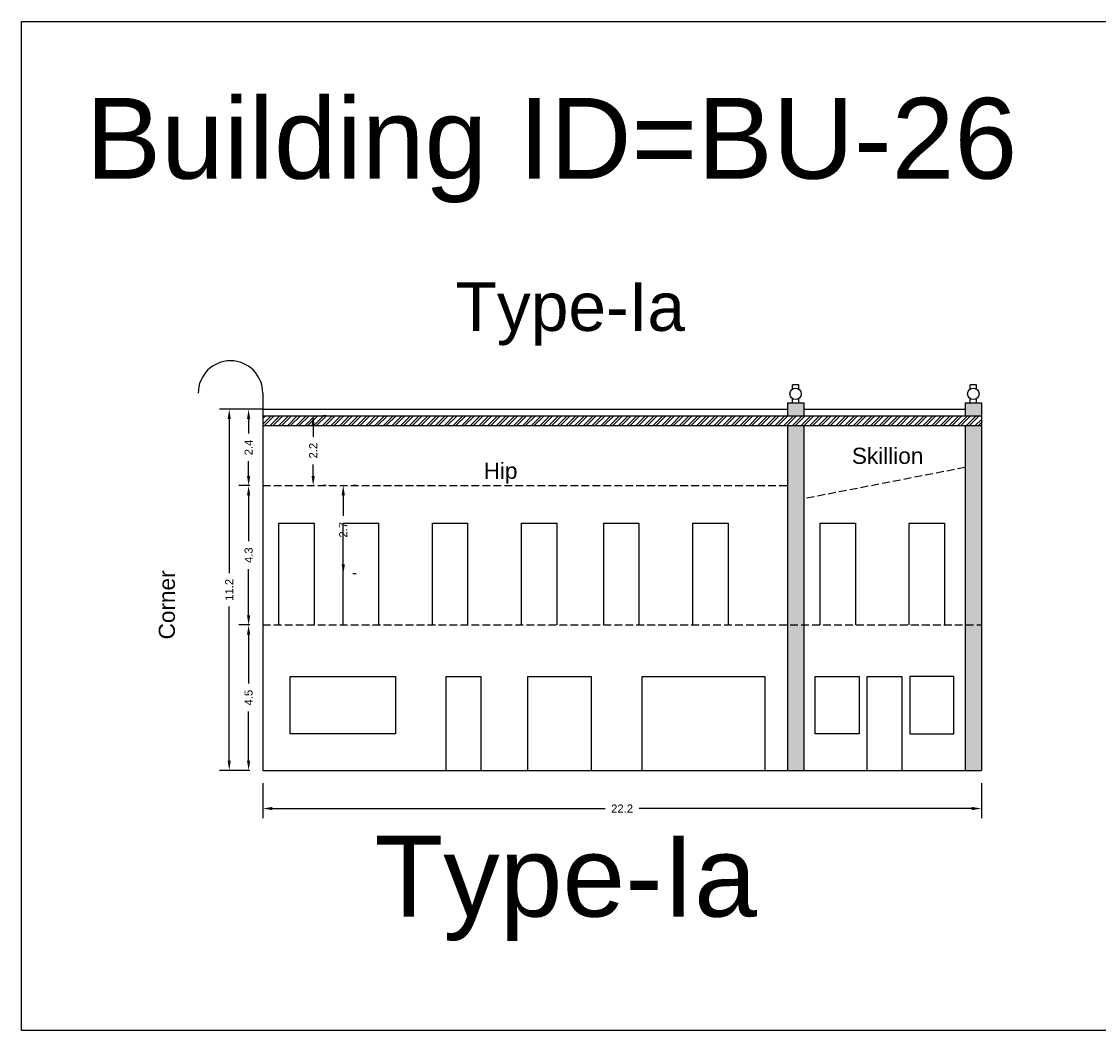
# Model space of a CAD drawing. Header units: metres. Extents: x 3416649 to 3417093, y -6712874 to -6712690.
# Tile 25 of 45: x 3416872 to 3416906, y -6712798 to -6712766. Entities that reach past the tile are written whole.
import ezdxf

# ---------------------------------------------------------------- set-up
doc = ezdxf.new("R2010")
doc.units = ezdxf.units.M
doc.linetypes.add('ACAD_ISO02W100', pattern=[15, 12, -3])
doc.layers.add('Dotted', color=7, linetype='ACAD_ISO02W100', plot=False)
doc.styles.get("Standard").update_dxf_attribs({"font": 'arial.ttf'})
doc.dimstyles.new('ISO-25', dxfattribs={"dimtxt": 0.25, "dimasz": 0.3, "dimexe": 0.3, "dimexo": 0.4, "dimgap": 0.2, "dimtad": 0, "dimdec": 1, "dimdsep": 46, "dimtxsty": 'Standard', "dimcen": 2.5, "dimadec": 0, "dimazin": 0, "dimtfac": 1, "dimtdec": 1, "dimtmove": 0, "dimatfit": 3, "dimfxl": 1, "dimarcsym": 0})

# ---------------------------------------------------------------- blocks, each defined once
blk = doc.blocks.new('*D222')
at = {"color": 0, "lineweight": -2, "transparency": 16777216}
for p, q in [((3416879.336, -6712785.103), (3416878.997, -6712785.103)), ((3416879.297, -6712785.403), (3416879.297, -6712786.92)), ((3416879.297, -6712789.303), (3416879.297, -6712787.787)), ((3416879.336, -6712789.603), (3416878.997, -6712789.603))]:
    blk.add_line(p, q, dxfattribs=at)
at = {"color": 0, "transparency": 16777216}
for points in [[(3416879.247, -6712785.403), (3416879.347, -6712785.403), (3416879.297, -6712785.103)], [(3416879.247, -6712789.303), (3416879.347, -6712789.303), (3416879.297, -6712789.603)]]:
    blk.add_solid(points, dxfattribs=at)
at = {"layer": 'Defpoints', "color": 0, "transparency": 16777216}
for p in [(3416879.297, -6712785.103), (3416879.736, -6712785.103), (3416879.736, -6712789.603)]:
    blk.add_point(p, dxfattribs=at)
at = {"color": 0, "transparency": 16777216, "insert": (3416879.297, -6712787.353), "char_height": 0.25, "attachment_point": 5, "rotation": 90}
blk.add_mtext('4.5', dxfattribs=at)
blk = doc.blocks.new('*D223')
at = {"color": 0, "lineweight": -2, "transparency": 16777216}
for p, q in [((3416879.336, -6712780.793), (3416878.997, -6712780.793)), ((3416879.297, -6712781.093), (3416879.297, -6712782.516)), ((3416879.297, -6712784.803), (3416879.297, -6712783.381)), ((3416879.336, -6712785.103), (3416878.997, -6712785.103))]:
    blk.add_line(p, q, dxfattribs=at)
at = {"color": 0, "transparency": 16777216}
for points in [[(3416879.247, -6712781.093), (3416879.347, -6712781.093), (3416879.297, -6712780.793)], [(3416879.247, -6712784.803), (3416879.347, -6712784.803), (3416879.297, -6712785.103)]]:
    blk.add_solid(points, dxfattribs=at)
at = {"layer": 'Defpoints', "color": 0, "transparency": 16777216}
for p in [(3416879.297, -6712780.793), (3416879.736, -6712780.793), (3416879.736, -6712785.103)]:
    blk.add_point(p, dxfattribs=at)
at = {"color": 0, "transparency": 16777216, "insert": (3416879.297, -6712782.948), "char_height": 0.25, "attachment_point": 5, "rotation": 90}
blk.add_mtext('4.3', dxfattribs=at)
blk = doc.blocks.new('*D224')
at = {"color": 0, "lineweight": -2, "transparency": 16777216}
for p, q in [((3416882.626, -6712780.793), (3416882.526, -6712780.793)), ((3416882.226, -6712781.093), (3416882.226, -6712781.731)), ((3416882.226, -6712783.228), (3416882.226, -6712782.59)), ((3416882.626, -6712783.528), (3416882.526, -6712783.528))]:
    blk.add_line(p, q, dxfattribs=at)
at = {"color": 0, "transparency": 16777216}
for points in [[(3416882.176, -6712781.093), (3416882.276, -6712781.093), (3416882.226, -6712780.793)], [(3416882.176, -6712783.228), (3416882.276, -6712783.228), (3416882.226, -6712783.528)]]:
    blk.add_solid(points, dxfattribs=at)
at = {"layer": 'Defpoints', "color": 0, "transparency": 16777216}
for p in [(3416882.226, -6712780.793), (3416882.226, -6712780.793), (3416882.226, -6712783.528)]:
    blk.add_point(p, dxfattribs=at)
at = {"color": 0, "transparency": 16777216, "insert": (3416882.226, -6712782.161), "char_height": 0.25, "attachment_point": 5, "rotation": 90}
blk.add_mtext('2.7', dxfattribs=at)
blk = doc.blocks.new('*D225')
at = {"color": 0, "lineweight": -2, "transparency": 16777216}
for p, q in [((3416879.762, -6712778.433), (3416878.997, -6712778.433)), ((3416879.297, -6712778.733), (3416879.297, -6712779.184)), ((3416879.297, -6712780.493), (3416879.297, -6712780.042)), ((3416879.336, -6712780.793), (3416878.997, -6712780.793))]:
    blk.add_line(p, q, dxfattribs=at)
at = {"color": 0, "transparency": 16777216}
for points in [[(3416879.247, -6712778.733), (3416879.347, -6712778.733), (3416879.297, -6712778.433)], [(3416879.247, -6712780.493), (3416879.347, -6712780.493), (3416879.297, -6712780.793)]]:
    blk.add_solid(points, dxfattribs=at)
at = {"layer": 'Defpoints', "color": 0, "transparency": 16777216}
for p in [(3416879.297, -6712778.433), (3416880.162, -6712778.433), (3416879.736, -6712780.793)]:
    blk.add_point(p, dxfattribs=at)
at = {"color": 0, "transparency": 16777216, "insert": (3416879.297, -6712779.613), "char_height": 0.25, "attachment_point": 5, "rotation": 90}
blk.add_mtext('2.4', dxfattribs=at)
blk = doc.blocks.new('*D226')
at = {"color": 0, "lineweight": -2, "transparency": 16777216}
for p, q in [((3416879.762, -6712778.433), (3416878.397, -6712778.433)), ((3416878.697, -6712778.733), (3416878.697, -6712783.507)), ((3416878.697, -6712789.303), (3416878.697, -6712784.53)), ((3416879.336, -6712789.603), (3416878.397, -6712789.603))]:
    blk.add_line(p, q, dxfattribs=at)
at = {"color": 0, "transparency": 16777216}
for points in [[(3416878.647, -6712778.733), (3416878.747, -6712778.733), (3416878.697, -6712778.433)], [(3416878.647, -6712789.303), (3416878.747, -6712789.303), (3416878.697, -6712789.603)]]:
    blk.add_solid(points, dxfattribs=at)
at = {"layer": 'Defpoints', "color": 0, "transparency": 16777216}
for p in [(3416878.697, -6712778.433), (3416880.162, -6712778.433), (3416879.736, -6712789.603)]:
    blk.add_point(p, dxfattribs=at)
at = {"color": 0, "transparency": 16777216, "insert": (3416878.697, -6712784.018), "char_height": 0.25, "attachment_point": 5, "rotation": 90}
blk.add_mtext('11.2', dxfattribs=at)
blk = doc.blocks.new('*D227')
at = {"color": 0, "lineweight": -2, "transparency": 16777216}
for p, q in [((3416879.736, -6712790.003), (3416879.736, -6712791.084)), ((3416901.976, -6712790.003), (3416901.976, -6712791.084)), ((3416880.036, -6712790.784), (3416890.331, -6712790.784)), ((3416901.676, -6712790.784), (3416891.382, -6712790.784))]:
    blk.add_line(p, q, dxfattribs=at)
at = {"color": 0, "transparency": 16777216}
for points in [[(3416880.036, -6712790.734), (3416880.036, -6712790.834), (3416879.736, -6712790.784)], [(3416901.676, -6712790.734), (3416901.676, -6712790.834), (3416901.976, -6712790.784)]]:
    blk.add_solid(points, dxfattribs=at)
at = {"layer": 'Defpoints', "color": 0, "transparency": 16777216}
for p in [(3416879.736, -6712789.603), (3416901.976, -6712789.603), (3416901.976, -6712790.784)]:
    blk.add_point(p, dxfattribs=at)
at = {"color": 0, "transparency": 16777216, "insert": (3416890.856, -6712790.784), "char_height": 0.25, "attachment_point": 5}
blk.add_mtext('22.2', dxfattribs=at)
blk = doc.blocks.new('*D228')
at = {"color": 0, "lineweight": -2, "transparency": 16777216}
for p, q in [((3416881.695, -6712778.633), (3416881.595, -6712778.633)), ((3416881.295, -6712778.933), (3416881.295, -6712779.285)), ((3416881.295, -6712780.493), (3416881.295, -6712780.142)), ((3416881.695, -6712780.793), (3416881.595, -6712780.793))]:
    blk.add_line(p, q, dxfattribs=at)
at = {"color": 0, "transparency": 16777216}
for points in [[(3416881.245, -6712778.933), (3416881.345, -6712778.933), (3416881.295, -6712778.633)], [(3416881.245, -6712780.493), (3416881.345, -6712780.493), (3416881.295, -6712780.793)]]:
    blk.add_solid(points, dxfattribs=at)
at = {"layer": 'Defpoints', "color": 0, "transparency": 16777216}
for p in [(3416881.295, -6712778.633), (3416881.295, -6712778.633), (3416881.295, -6712780.793)]:
    blk.add_point(p, dxfattribs=at)
at = {"color": 0, "transparency": 16777216, "insert": (3416881.295, -6712779.713), "char_height": 0.25, "attachment_point": 5, "rotation": 90}
blk.add_mtext('2.2', dxfattribs=at)

msp = doc.modelspace()

# ---------------------------------------------------------------- hatches: boundary and pattern name
h = msp.add_hatch(color=256)
h.dxf.hatch_style = 1
h.paths.add_polyline_path([(3416896.476, -6712778.933), (3416895.976, -6712778.933), (3416895.976, -6712785.103), (3416896.476, -6712785.103)])
h.paths.add_polyline_path([(3416896.476, -6712778.233), (3416895.976, -6712778.233), (3416895.976, -6712778.633), (3416896.476, -6712778.633)])
h.paths.add_polyline_path([(3416901.976, -6712778.233), (3416901.476, -6712778.233), (3416901.476, -6712778.633), (3416901.976, -6712778.633)])
h.paths.add_polyline_path([(3416901.976, -6712778.933), (3416901.476, -6712778.933), (3416901.476, -6712785.103), (3416901.976, -6712785.103)])
h.paths.add_polyline_path([(3416901.976, -6712785.103), (3416901.476, -6712785.103), (3416901.476, -6712789.603), (3416901.976, -6712789.603)])
h.paths.add_polyline_path([(3416896.476, -6712785.103), (3416895.976, -6712785.103), (3416895.976, -6712789.603), (3416896.476, -6712789.603)])
h = msp.add_hatch()
h.set_pattern_fill('ANSI32', color=256, scale=0.02)
h.set_pattern_definition([(45, (-36.59852, 0), (-0.134703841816, 0.134703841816), []), (45, (-36.50872, 0), (-0.134703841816, 0.134703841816), [])])
h.paths.add_polyline_path([(3416901.976, -6712778.633), (3416879.736, -6712778.633), (3416879.736, -6712778.933), (3416901.976, -6712778.933)])

# ---------------------------------------------------------------- linework, layer by layer
for points in [[(3416872.269, -6712766.438), (3416908.393, -6712766.438), (3416908.393, -6712797.649), (3416872.269, -6712797.649)], [(3416880.586, -6712788.473), (3416880.586, -6712786.703), (3416883.846, -6712786.703), (3416883.846, -6712788.473)], [(3416896.826, -6712788.473), (3416896.826, -6712786.703), (3416898.193, -6712786.703), (3416898.193, -6712788.473)], [(3416901.127, -6712788.473), (3416901.127, -6712786.703), (3416899.759, -6712786.703), (3416899.759, -6712788.473)]]:
    msp.add_lwpolyline(points, close=True)
for points in [[(3416896.126, -6712777.811), (3416896.126, -6712777.677)], [(3416896.326, -6712777.677), (3416896.126, -6712777.677)], [(3416896.326, -6712777.811), (3416896.326, -6712777.677)], [(3416901.626, -6712777.811), (3416901.626, -6712777.677)], [(3416901.826, -6712777.677), (3416901.626, -6712777.677)], [(3416901.826, -6712777.811), (3416901.826, -6712777.677)], [(3416879.736, -6712777.933), (3416879.736, -6712778.433)], [(3416895.976, -6712778.233), (3416895.976, -6712778.639)], [(3416895.976, -6712778.233), (3416896.476, -6712778.233)], [(3416895.976, -6712778.233), (3416896.476, -6712778.233)], [(3416896.126, -6712778.233), (3416896.126, -6712778.099)], [(3416896.326, -6712778.233), (3416896.326, -6712778.099)], [(3416896.476, -6712778.233), (3416896.476, -6712778.633)], [(3416901.476, -6712778.233), (3416901.476, -6712778.633)], [(3416901.476, -6712778.233), (3416901.976, -6712778.233)], [(3416901.476, -6712778.233), (3416901.976, -6712778.233)], [(3416901.626, -6712778.233), (3416901.626, -6712778.099)], [(3416901.826, -6712778.233), (3416901.826, -6712778.099)], [(3416901.976, -6712778.233), (3416901.976, -6712789.603)], [(3416879.736, -6712778.433), (3416879.736, -6712789.603)], [(3416879.736, -6712778.433), (3416895.976, -6712778.433)], [(3416879.736, -6712778.633), (3416901.976, -6712778.633)], [(3416896.476, -6712778.433), (3416901.476, -6712778.433)], [(3416879.736, -6712778.933), (3416901.976, -6712778.933)], [(3416895.976, -6712778.933), (3416895.976, -6712789.603)], [(3416896.476, -6712778.933), (3416896.476, -6712789.603)], [(3416901.476, -6712778.933), (3416901.476, -6712789.603)], [(3416880.236, -6712785.103), (3416880.236, -6712781.953), (3416881.326, -6712781.953), (3416881.326, -6712785.103)], [(3416882.226, -6712785.103), (3416882.226, -6712781.953), (3416883.316, -6712781.953), (3416883.316, -6712785.103)], [(3416884.986, -6712785.103), (3416884.986, -6712781.953), (3416886.076, -6712781.953), (3416886.076, -6712785.103)], [(3416887.746, -6712785.103), (3416887.746, -6712781.953), (3416888.836, -6712781.953), (3416888.836, -6712785.103)], [(3416890.286, -6712785.103), (3416890.286, -6712781.953), (3416891.376, -6712781.953), (3416891.376, -6712785.103)], [(3416893.046, -6712785.103), (3416893.046, -6712781.953), (3416894.136, -6712781.953), (3416894.136, -6712785.103)], [(3416896.985, -6712785.103), (3416896.985, -6712781.953), (3416898.075, -6712781.953), (3416898.075, -6712785.103)], [(3416899.745, -6712785.103), (3416899.745, -6712781.953), (3416900.835, -6712781.953), (3416900.835, -6712785.103)], [(3416885.406, -6712789.603), (3416885.406, -6712786.703), (3416886.486, -6712786.703), (3416886.486, -6712789.603)], [(3416887.936, -6712789.603), (3416887.936, -6712786.703), (3416889.896, -6712786.703), (3416889.896, -6712789.603)], [(3416891.476, -6712789.603), (3416891.476, -6712786.703), (3416895.276, -6712786.703), (3416895.276, -6712789.603)], [(3416898.436, -6712789.603), (3416898.436, -6712786.703), (3416899.516, -6712786.703), (3416899.516, -6712789.603)], [(3416879.736, -6712789.603), (3416901.976, -6712789.603)]]:
    msp.add_lwpolyline(points)
for centre in [(3416896.226, -6712777.955), (3416901.726, -6712777.955)]:
    msp.add_circle(centre, 0.176)
msp.add_arc((3416878.736, -6712777.933), 1, 0, 180)
at = {"layer": 'Dotted', "ltscale": 0.02}
for points in [[(3416901.476, -6712780.233), (3416896.476, -6712781.202)], [(3416879.736, -6712780.793), (3416895.976, -6712780.793)], [(3416879.736, -6712785.103), (3416901.976, -6712785.103)]]:
    msp.add_lwpolyline(points, dxfattribs=at)

# ---------------------------------------------------------------- texts
at = {"attachment_point": 1}
for s, width, heights, insert, char_height in [('Building ID=BU-26', 67.86454, [0.517], (3416874.258, -6712768.799), 2.5), ('Type-Ia', 9.99112, [0.517], (3416885.702, -6712774.508), 1.5), ('Skillion', 1.17554, [0], (3416897.967, -6712779.622), 0.5), ('Hip', 1.17554, [0], (3416886.571, -6712780.086), 0.5), ('Type-Ia', 67.86454, [0.517], (3416883.188, -6712791.628), 2.5)]:
    msp.add_mtext_dynamic_manual_height_columns(s, width=width, gutter_width=12.5, heights=heights, dxfattribs=dict(at, insert=insert, char_height=char_height))
at = {"insert": (3416876.515, -6712785.553), "char_height": 0.5, "attachment_point": 1, "rotation": 90}
msp.add_mtext_dynamic_manual_height_columns('Corner', width=1.17554, gutter_width=12.5, heights=[0], dxfattribs=at)

# ---------------------------------------------------------------- dimensions: what is measured, and where the dimension line sits
for base, p1, p2, picture, middle in [((3416878.697, -6712778.433), (3416879.736, -6712789.603), (3416880.162, -6712778.433), '*D226', (3416878.697, -6712784.018)), ((3416879.297, -6712778.433), (3416879.736, -6712780.793), (3416880.162, -6712778.433), '*D225', (3416879.297, -6712779.613)), ((3416881.295, -6712778.633), (3416881.295, -6712780.793), (3416881.295, -6712778.633), '*D228', (3416881.295, -6712779.713)), ((3416879.297, -6712780.793), (3416879.736, -6712785.103), (3416879.736, -6712780.793), '*D223', (3416879.297, -6712782.948)), ((3416879.297, -6712785.103), (3416879.736, -6712789.603), (3416879.736, -6712785.103), '*D222', (3416879.297, -6712787.353))]:
    dim = msp.add_linear_dim(base=base, p1=p1, p2=p2, angle=90, dimstyle='ISO-25')
    dim.commit()
    dim.dimension.update_dxf_attribs({"geometry": picture, "text_midpoint": middle})
dim = msp.add_linear_dim(base=(3416882.226, -6712780.793), p1=(3416882.226, -6712783.528), p2=(3416882.226, -6712780.793), angle=90, dimstyle='ISO-25')
dim.commit()
dim.dimension.update_dxf_attribs({"geometry": '*D224', "text_midpoint": (3416882.226, -6712782.161), "dimtype": 160})
dim = msp.add_linear_dim(base=(3416901.976, -6712790.784), p1=(3416879.736, -6712789.603), p2=(3416901.976, -6712789.603), dimstyle='ISO-25')
dim.commit()
dim.dimension.update_dxf_attribs({"geometry": '*D227', "text_midpoint": (3416890.856, -6712790.784)})

doc.saveas('drawing.dxf')
